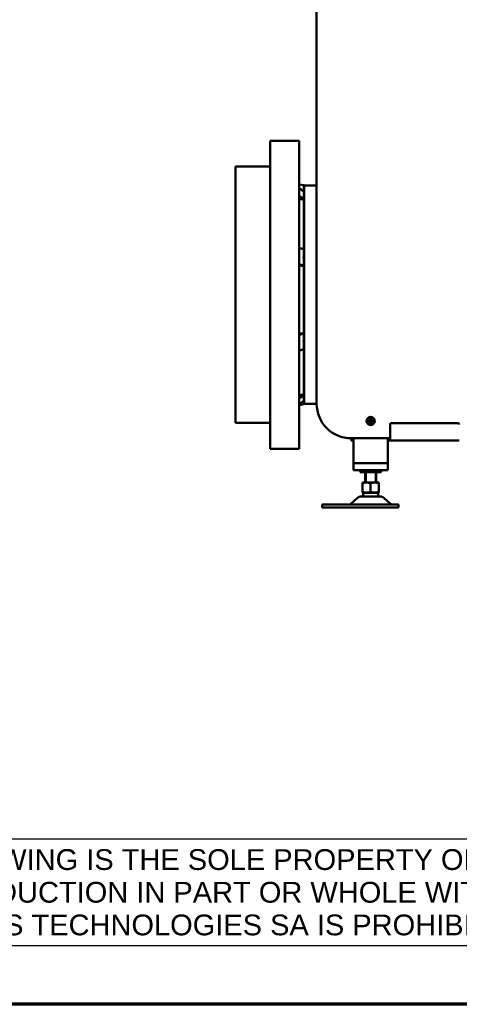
# Model space of a CAD drawing. Header units: millimetres. Extents: x 90 to 4365, y 90 to 12186.
# Tile 2 of 21: x 1064 to 1699, y 90 to 1513. Entities that reach past the tile are written whole.
import ezdxf

# ---------------------------------------------------------------- set-up
doc = ezdxf.new("R2010")
doc.units = ezdxf.units.MM
doc.header["$LTSCALE"] = 15
for name, color, linetype, lineweight in [('Cadre (ISO)', 7, 'Continuous', 70), ('Etroit visible (ISO)', 7, 'Continuous', 35), ('Symbole (ISO)', 7, 'Continuous', 25), ('Visible (ISO)', 7, 'Continuous', 50)]:
    doc.layers.add(name, color=color, linetype=linetype, lineweight=lineweight)
doc.styles.add('Note Text (A4D)', font='arial.ttf')

# ---------------------------------------------------------------- blocks, each defined once
blk = doc.blocks.new('Cadres AQUA4D Border')
at = {"layer": 'Cadre (ISO)'}
blk.add_line((291, 6), (6, 6), dxfattribs=at)

msp = doc.modelspace()

# ---------------------------------------------------------------- linework, layer by layer
at = {"layer": 'Etroit visible (ISO)'}
for p, q in [((1564.6, 858.8), (1564.6, 844)), ((1578.1, 844), (1578.1, 858.8))]:
    msp.add_line(p, q, dxfattribs=at)
at = {"layer": 'Visible (ISO)'}
for p, q in [((1493.3, 957.8), (1493.3, 2479.8)), ((1426.3, 1337.8), (1426.3, 892.8)), ((1468.3, 1337.8), (1426.3, 1337.8)), ((1468.3, 892.8), (1468.3, 1337.8)), ((1376.3, 930.3), (1376.3, 1300.3)), ((1376.3, 1300.3), (1426.3, 1300.3)), ((1474.6, 1273.5), (1468.3, 1274.7)), ((1475.1, 1263.4), (1468.3, 1269.5)), ((1474.6, 1263.8), (1474.6, 1273.5)), ((1474.6, 1273.5), (1475.3, 1273.5)), ((1475.3, 1273.5), (1475.3, 957.1)), ((1493.3, 1272.8), (1475.3, 1272.8)), ((1468.3, 1258.8), (1475.1, 1252.7)), ((1475.1, 1252.7), (1474.6, 1252.7)), ((1474.6, 1180.7), (1474.6, 1252.7)), ((1475.1, 1180.6), (1468.3, 1182.9)), ((1468.3, 1159.3), (1475.1, 1157)), ((1475.1, 1157), (1474.6, 1157)), ((1474.6, 1059.5), (1474.6, 1157)), ((1475.1, 1059.5), (1468.3, 1056.6)), ((1474.6, 1059.5), (1475.1, 1059.5)), ((1468.3, 1034), (1475.1, 1036.9)), ((1474.6, 971.1), (1474.6, 1036.7)), ((1475.1, 971.1), (1468.3, 964.8)), ((1474.6, 971.1), (1475.1, 971.1)), ((1468.3, 956.3), (1475.1, 962.7)), ((1474.6, 957.1), (1468.3, 955.8)), ((1474.6, 957.1), (1474.6, 962.2)), ((1474.6, 957.1), (1475.3, 957.1)), ((1493.3, 957.8), (1475.3, 957.8)), ((1376.3, 930.3), (1426.3, 930.3)), ((1599.3, 910.8), (1599.3, 927.8)), ((1601.3, 929.8), (1697.3, 929.8)), ((1599.3, 910.8), (1599.3, 904.8)), ((1543.3, 904.8), (1543.3, 907.8)), ((1599.3, 907.8), (1543.3, 907.8)), ((1546.3, 904.8), (1543.3, 904.8)), ((1546.3, 907.8), (1546.3, 871.8)), ((1596.3, 907.8), (1596.3, 871.8)), ((1596.3, 904.8), (1599.3, 904.8)), ((1599.3, 904.8), (1699.3, 904.8)), ((1468.3, 892.8), (1426.3, 892.8)), ((1596.3, 871.8), (1546.3, 871.8)), ((1546.3, 871.8), (1546.3, 861.8)), ((1590.3, 871.8), (1552.3, 871.8)), ((1596.3, 871.8), (1596.3, 861.8)), ((1596.3, 861.8), (1546.3, 861.8)), ((1556.3, 858.8), (1556.3, 861.8)), ((1556.3, 858.8), (1586.3, 858.8)), ((1563.3, 844), (1563.3, 858.8)), ((1579.3, 844), (1579.3, 858.8)), ((1586.3, 858.8), (1586.3, 861.8)), ((1559.6, 844), (1559.3, 843.8)), ((1559.3, 843.8), (1559.3, 843)), ((1559.3, 842.3), (1559.3, 831)), ((1583.1, 844), (1559.6, 844)), ((1571.3, 831), (1571.3, 842.3)), ((1583.1, 844), (1583.3, 843.8)), ((1583.3, 843), (1583.3, 843.8)), ((1583.3, 831), (1583.3, 842.3)), ((1559.3, 830.3), (1559.3, 829.5)), ((1560.3, 828.9), (1559.3, 829.5)), ((1582.3, 828.9), (1560.3, 828.9)), ((1560.3, 828.9), (1560.3, 828.9)), ((1582.3, 828.9), (1583.3, 829.5)), ((1582.3, 828.9), (1582.3, 828.9)), ((1583.3, 829.5), (1583.3, 830.3)), ((1501.3, 811.9), (1509.3, 811.9)), ((1501.3, 811.9), (1501.3, 807.9)), ((1509.3, 811.9), (1571.3, 811.9)), ((1552.5, 821.8), (1542.5, 812.9)), ((1584.8, 823.9), (1557.8, 823.9)), ((1571.3, 811.9), (1611.3, 811.9)), ((1590.2, 821.8), (1600.2, 812.9)), ((1611.3, 811.9), (1611.3, 807.9)), ((1509.3, 807.9), (1501.3, 807.9)), ((1509.3, 807.9), (1571.3, 807.9)), ((1571.3, 807.9), (1611.3, 807.9))]:
    msp.add_line(p, q, dxfattribs=at)
for radius in [6, 5, 1.8, 1.5]:
    msp.add_circle((1571.3, 932.8), radius, dxfattribs=at)
for centre, radius, start, end in [((1543.3, 957.8), 50, 180, 270), ((1601.3, 927.8), 2, 90, 180), ((1697.3, 927.8), 2, 0, 90), ((1571.3, 828.9), 11, 180, 207.0357), ((1571.3, 828.9), 11, 332.9643, 360), ((1539.8, 815.9), 4, 270, 311.7438), ((1557.8, 815.9), 8, 90, 131.7438), ((1584.8, 815.9), 8, 48.2562, 90), ((1602.9, 815.9), 4, 228.2562, 270)]:
    msp.add_arc(centre, radius, start, end, dxfattribs=at)
for major_axis, ratio, start_param, end_param in [((154.4, -154.4), 0.223217, 3.282125, 3.440293), ((-129.5, 129.5), 0.702371, 0.533232, 0.691399), ((-133.6, -133.6), 0.635033, 5.63832, 5.796487), ((-155.9, -155.9), 0.174832, 6.031019, 6.189187)]:
    msp.add_ellipse((1632.8, 1115.3), major_axis=major_axis, ratio=ratio, start_param=start_param, end_param=end_param, dxfattribs=at)
for points, weights in [([(1474.6, 1252.7), (1471.5, 1253.3), (1468.3, 1253.8)], [1, 1.0000543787, 1.00009426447]), ([(1474.6, 1157), (1471.5, 1157.2), (1468.3, 1157.4)], [1, 1.00005437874, 1.00009426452]), ([(1468.3, 1059), (1471.5, 1059.3), (1474.6, 1059.5)], [1.00009426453, 1.00005437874, 1]), ([(1468.3, 970), (1471.5, 970.6), (1474.6, 971.1)], [1.00009426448, 1.00005437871, 1]), ([(1569.6, 932.8), (1570, 933.6), (1570.5, 934.3)], [1.00305832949, 1.15823199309, 1.00305832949]), ([(1570.5, 931.2), (1570, 932), (1569.6, 932.8)], [1.00305832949, 1.15823199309, 1.00305832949]), ([(1570.5, 934.3), (1571.3, 934.3), (1572.2, 934.3)], [1.00305832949, 1.15823199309, 1.00305832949]), ([(1572.2, 931.2), (1571.3, 931.2), (1570.5, 931.2)], [1.00305832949, 1.15823199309, 1.00305832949]), ([(1572.2, 934.3), (1572.7, 933.6), (1573.1, 932.8)], [1.00305832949, 1.15823199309, 1.00305832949]), ([(1573.1, 932.8), (1572.7, 932), (1572.2, 931.2)], [1.00305832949, 1.15823199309, 1.00305832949]), ([(1560.1, 843), (1565.3, 844.6), (1570.6, 843)], [1, 1.12136666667, 1]), ([(1572.1, 843), (1577.3, 844.6), (1582.6, 843)], [1, 1.12136666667, 1]), ([(1570.6, 830.3), (1565.3, 828.7), (1560.1, 830.3)], [1, 1.12136666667, 1]), ([(1582.6, 830.3), (1577.3, 828.7), (1572.1, 830.3)], [1, 1.12136666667, 1])]:
    msp.add_rational_spline(points, weights, degree=2, dxfattribs=at)
for points, knots in [([(1559.3, 842.3), (1559.3, 842.3), (1559.4, 842.4), (1559.4, 842.5), (1559.4, 842.5), (1559.5, 842.6), (1559.5, 842.7), (1559.8, 842.9), (1559.9, 842.9), (1560.1, 843)], [-0.940471, -0.940471, -0.940471, -0.940471, -0.929739, -0.929739, -0.9177676, -0.9177676, -0.8842409, -0.8842409, -0.8308527, -0.8308527, -0.8308527, -0.8308527]), ([(1559.3, 843), (1559.3, 842.9), (1559.3, 842.9), (1559.3, 842.7), (1559.3, 842.6), (1559.3, 842.5), (1559.3, 842.5), (1559.3, 842.4), (1559.3, 842.3), (1559.3, 842.3)], [-0.1096183, -0.1096183, -0.1096183, -0.1096183, -0.0562301, -0.0562301, -0.0227033, -0.0227033, -0.010732, -0.010732, 0, 0, 0, 0]), ([(1570.6, 843), (1570.8, 842.9), (1570.9, 842.9), (1571.2, 842.7), (1571.2, 842.6), (1571.3, 842.5), (1571.3, 842.5), (1571.3, 842.4), (1571.3, 842.3), (1571.3, 842.3)], [-0.1096183, -0.1096183, -0.1096183, -0.1096183, -0.0562301, -0.0562301, -0.0227033, -0.0227033, -0.010732, -0.010732, 0, 0, 0, 0]), ([(1571.3, 842.3), (1571.3, 842.3), (1571.4, 842.4), (1571.4, 842.5), (1571.4, 842.5), (1571.5, 842.6), (1571.5, 842.7), (1571.8, 842.9), (1571.9, 842.9), (1572.1, 843)], [-0.9409859, -0.9409859, -0.9409859, -0.9409859, -0.930254, -0.930254, -0.9182826, -0.9182826, -0.8847559, -0.8847559, -0.8313677, -0.8313677, -0.8313677, -0.8313677]), ([(1582.6, 843), (1582.8, 842.9), (1582.9, 842.9), (1583.2, 842.7), (1583.2, 842.6), (1583.3, 842.5), (1583.3, 842.5), (1583.3, 842.4), (1583.3, 842.3), (1583.3, 842.3)], [-0.1096183, -0.1096183, -0.1096183, -0.1096183, -0.0562301, -0.0562301, -0.0227033, -0.0227033, -0.010732, -0.010732, 0, 0, 0, 0]), ([(1583.3, 842.3), (1583.3, 842.3), (1583.3, 842.4), (1583.3, 842.5), (1583.3, 842.5), (1583.3, 842.6), (1583.3, 842.7), (1583.3, 842.9), (1583.3, 842.9), (1583.3, 843)], [-0.940471, -0.940471, -0.940471, -0.940471, -0.929739, -0.929739, -0.9177676, -0.9177676, -0.8842409, -0.8842409, -0.8308527, -0.8308527, -0.8308527, -0.8308527]), ([(1560.1, 830.3), (1560, 830.3), (1559.9, 830.4), (1559.6, 830.5), (1559.5, 830.6), (1559.4, 830.8), (1559.4, 830.8), (1559.4, 830.9), (1559.3, 831), (1559.3, 831)], [-0.1107158, -0.1107158, -0.1107158, -0.1107158, -0.0739836, -0.0739836, -0.0277629, -0.0277629, -0.0128363, -0.0128363, 0, 0, 0, 0]), ([(1559.3, 831), (1559.3, 831), (1559.3, 830.9), (1559.3, 830.8), (1559.3, 830.8), (1559.3, 830.7), (1559.3, 830.6), (1559.3, 830.4), (1559.3, 830.3), (1559.3, 830.3)], [-0.940471, -0.940471, -0.940471, -0.940471, -0.929739, -0.929739, -0.9177676, -0.9177676, -0.8842409, -0.8842409, -0.8308527, -0.8308527, -0.8308527, -0.8308527]), ([(1571.3, 831), (1571.3, 831), (1571.3, 830.9), (1571.3, 830.8), (1571.3, 830.8), (1571.2, 830.6), (1571, 830.5), (1570.8, 830.4), (1570.7, 830.3), (1570.6, 830.3)], [-0.9409859, -0.9409859, -0.9409859, -0.9409859, -0.9281497, -0.9281497, -0.913223, -0.913223, -0.8670024, -0.8670024, -0.8302701, -0.8302701, -0.8302701, -0.8302701]), ([(1572.1, 830.3), (1572, 830.3), (1571.9, 830.4), (1571.6, 830.5), (1571.5, 830.6), (1571.4, 830.8), (1571.4, 830.8), (1571.4, 830.9), (1571.3, 831), (1571.3, 831)], [-0.1107158, -0.1107158, -0.1107158, -0.1107158, -0.0739836, -0.0739836, -0.0277629, -0.0277629, -0.0128363, -0.0128363, 0, 0, 0, 0]), ([(1583.3, 831), (1583.3, 831), (1583.3, 830.9), (1583.3, 830.8), (1583.3, 830.8), (1583.2, 830.6), (1583, 830.5), (1582.8, 830.4), (1582.7, 830.3), (1582.6, 830.3)], [-0.9409859, -0.9409859, -0.9409859, -0.9409859, -0.9281497, -0.9281497, -0.913223, -0.913223, -0.8670024, -0.8670024, -0.8302701, -0.8302701, -0.8302701, -0.8302701]), ([(1583.3, 830.3), (1583.3, 830.3), (1583.3, 830.4), (1583.3, 830.6), (1583.3, 830.7), (1583.3, 830.8), (1583.3, 830.8), (1583.3, 830.9), (1583.3, 831), (1583.3, 831)], [-0.1096183, -0.1096183, -0.1096183, -0.1096183, -0.0562301, -0.0562301, -0.0227033, -0.0227033, -0.010732, -0.010732, 0, 0, 0, 0])]:
    msp.add_open_spline(points, degree=3, knots=knots, dxfattribs=at)

# ---------------------------------------------------------------- block references
at = {"xscale": 15, "yscale": 15, "zscale": 15}
msp.add_blockref('Cadres AQUA4D Border', (0, 0), dxfattribs=at)

# ---------------------------------------------------------------- texts
at = {"layer": 'Symbole (ISO)', "insert": (126.9, 251.7), "char_height": 30, "width": 1970.144, "attachment_point": 4, "line_spacing_factor": 0.944221, "style": 'Note Text (A4D)', "bg_fill": 16, "box_fill_scale": 1.5, "bg_fill_color": 256, "bg_fill_transparency": 0}
msp.add_mtext('\\fArial|b0|i0;THE INFORMATION CONTAINED IN THIS DRAWING IS THE SOLE PROPERTY OF PLANET \\PHORIZONS TECHNOLOGIES SA. ANY REPRODUCTION IN PART OR WHOLE WITHOUT THE \\PWRITTEN PERMISSION OF PLANET HORIZONS TECHNOLOGIES SA IS PROHIBITED.', dxfattribs=at)

doc.saveas('drawing.dxf')
